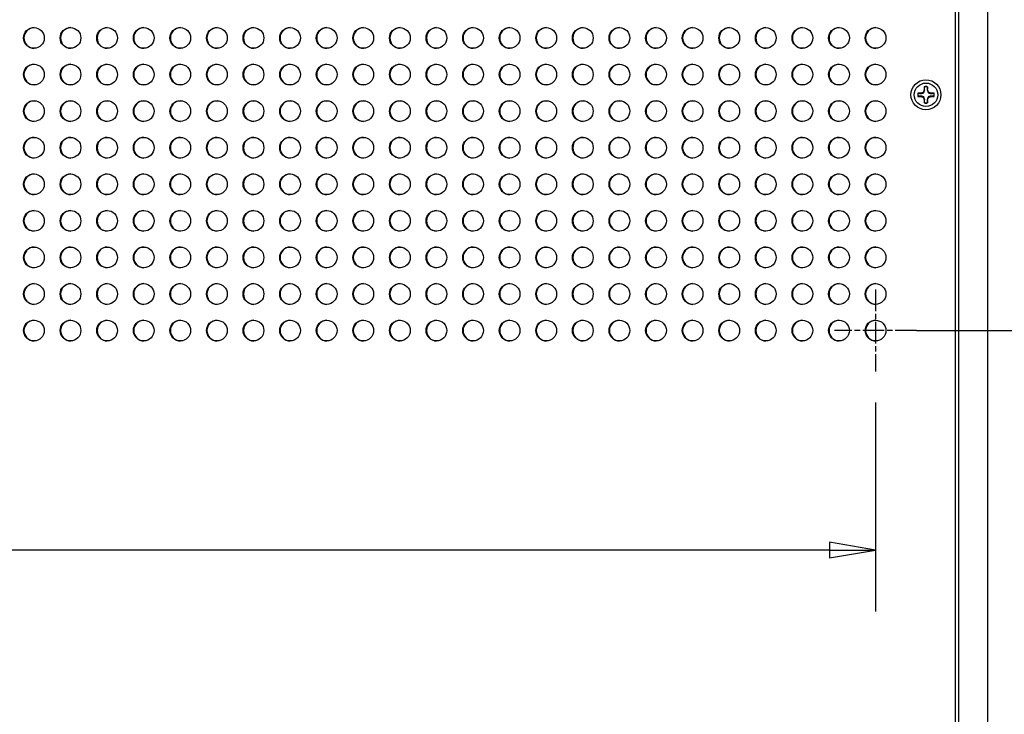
# Model space of a CAD drawing. Header units: millimetres. Extents: x 64 to 1798, y 64 to 1380.
# Tile 10 of 73: x 437 to 651, y 784 to 934. Entities that reach past the tile are written whole.
import ezdxf

# ---------------------------------------------------------------- set-up
doc = ezdxf.new("R2010")
doc.units = ezdxf.units.MM
doc.header["$LTSCALE"] = 6.666667
doc.linetypes.add('CHAIN', pattern=[0.7087, 0.4724, -0.0591, 0.1181, -0.0591])
for name, color, linetype, lineweight in [('Center Mark (ANSI)', 7, 'Continuous', 25), ('Dimension (ANSI)', 7, 'Continuous', 25), ('Visible (ANSI)', 7, 'Continuous', 25)]:
    doc.layers.add(name, color=color, linetype=linetype, lineweight=lineweight)
doc.styles.add('Note Text (ANSI)', font='tahoma.ttf')
doc.dimstyles.new('Default - mm (ANSI)', dxfattribs={"dimscale": 6.666667, "dimtxt": 1.75, "dimasz": 1.5, "dimexe": 2, "dimexo": 1, "dimgap": 0.8, "dimtad": 0, "dimtih": 1, "dimtoh": 1, "dimrnd": 1e-08, "dimzin": 0, "dimdsep": 46, "dimtxsty": 'Note Text (ANSI)', "dimblk": 'Filled-2', "dimcen": 0.09, "dimdle": 10, "dimclrd": 256, "dimclre": 256, "dimclrt": 256, "dimadec": 1, "dimazin": 0, "dimtfac": 1.741714, "dimtofl": 0, "dimtmove": 0, "dimatfit": 3, "dimldrblk": 'Filled-1', "dimfxl": 1, "dimtolj": 1, "dimtzin": 0, "dimlwd": -1, "dimlwe": -1, "dimarcsym": 0})

# ---------------------------------------------------------------- blocks, each defined once
blk = doc.blocks.new('Filled-2')
at = {"color": 0}
for p, q in [((0, 0), (-1, 0.167)), ((-1, 0.167), (-1, -0.167)), ((-1, 0), (0, 0)), ((-1, -0.167), (0, 0))]:
    blk.add_line(p, q, dxfattribs=at)
at = {"color": 0, "flags": 128}
blk.add_lwpolyline([(-1, -0.167), (0, 0), (-1, 0.167), (-1, -0.167)], dxfattribs=at)
at = {"color": 0}
blk.add_solid([(-1, -0.167), (0, 0), (-1, 0.167), (-1, -0.167)], dxfattribs=at)
blk = doc.blocks.new('*D10')
at = {"layer": 'Defpoints', "color": 0, "transparency": 16777216}
for p in [(647.28, 1019.77), (785.15, 1019.77), (677.76, 460.99)]:
    blk.add_point(p, dxfattribs=at)
at = {"layer": 'Dimension (ANSI)', "transparency": 16777216}
for p, q in [((653.94, 1019.77), (798.48, 1019.77)), ((785.15, 1009.77), (785.15, 764.78)), ((785.15, 470.99), (785.15, 715.98)), ((684.42, 460.99), (798.48, 460.99))]:
    blk.add_line(p, q, dxfattribs=at)
at = {"layer": 'Dimension (ANSI)', "transparency": 16777216, "xscale": 10, "yscale": 10, "zscale": 10}
for p, rotation in [((785.15, 1019.77), 90), ((785.15, 460.99), 270)]:
    blk.add_blockref('Filled-2', p, dxfattribs=dict(at, rotation=rotation))
at = {"layer": 'Dimension (ANSI)', "transparency": 16777216, "char_height": 11.6667, "attachment_point": 5, "style": 'Note Text (ANSI)'}
for s, insert in [('\\A1; 558.78 mm', (785.15, 751.81)), ('\\A1;[21.999 in]', (785.15, 727.42))]:
    blk.add_mtext(s, dxfattribs=dict(at, insert=insert))
blk = doc.blocks.new('Filled-1')
at = {"color": 0}
for p, q in [((0, 0), (-1, 0.333)), ((-1, 0.333), (-1, -0.333)), ((-1, 0), (0, 0)), ((-1, -0.333), (0, 0))]:
    blk.add_line(p, q, dxfattribs=at)
at = {"color": 0, "flags": 128}
blk.add_lwpolyline([(-1, -0.333), (0, 0), (-1, 0.333), (-1, -0.333)], dxfattribs=at)
at = {"color": 0}
blk.add_solid([(-1, -0.333), (0, 0), (-1, 0.333), (-1, -0.333)], dxfattribs=at)
blk = doc.blocks.new('*D23')
at = {"layer": 'Defpoints', "color": 0, "transparency": 16777216}
for p in [(625.19, 867.01), (715.84, 867.01), (677.76, 460.99)]:
    blk.add_point(p, dxfattribs=at)
at = {"layer": 'Dimension (ANSI)', "transparency": 16777216}
for p, q in [((631.85, 867.01), (729.17, 867.01)), ((715.84, 857.01), (715.84, 650.66)), ((715.84, 470.99), (715.84, 601.91)), ((684.42, 460.99), (729.17, 460.99))]:
    blk.add_line(p, q, dxfattribs=at)
at = {"layer": 'Dimension (ANSI)', "transparency": 16777216, "xscale": 10, "yscale": 10, "zscale": 10}
for p, rotation in [((715.84, 867.01), 90), ((715.84, 460.99), 270)]:
    blk.add_blockref('Filled-2', p, dxfattribs=dict(at, rotation=rotation))
at = {"layer": 'Dimension (ANSI)', "transparency": 16777216, "char_height": 11.6667, "attachment_point": 5, "style": 'Note Text (ANSI)'}
for s, insert in [('\\A1; 406.02 mm', (715.84, 637.7)), ('\\A1;[15.985 in]', (715.84, 613.32))]:
    blk.add_mtext(s, dxfattribs=dict(at, insert=insert))
blk = doc.blocks.new('*D24')
at = {"layer": 'Defpoints', "color": 0, "transparency": 16777216}
for p in [(631.85, 994.01), (715.84, 994.01), (631.85, 867.01)]:
    blk.add_point(p, dxfattribs=at)
at = {"layer": 'Dimension (ANSI)', "transparency": 16777216}
for p, q in [((638.52, 994.01), (729.17, 994.01)), ((715.84, 984.01), (715.84, 954.89)), ((715.84, 877.01), (715.84, 906.14)), ((638.52, 867.01), (729.17, 867.01))]:
    blk.add_line(p, q, dxfattribs=at)
at = {"layer": 'Dimension (ANSI)', "transparency": 16777216, "xscale": 10, "yscale": 10, "zscale": 10}
for p, rotation in [((715.84, 994.01), 90), ((715.84, 867.01), 270)]:
    blk.add_blockref('Filled-2', p, dxfattribs=dict(at, rotation=rotation))
at = {"layer": 'Dimension (ANSI)', "transparency": 16777216, "char_height": 11.6667, "attachment_point": 5, "style": 'Note Text (ANSI)'}
for s, insert in [('\\A1; 127.00 mm', (715.84, 941.92)), ('\\A1;[5.000 in]', (715.84, 917.55))]:
    blk.add_mtext(s, dxfattribs=dict(at, insert=insert))
blk = doc.blocks.new('*D25')
at = {"layer": 'Defpoints', "color": 0, "transparency": 16777216}
for p in [(249.87, 858.1), (622.94, 858.1), (622.94, 819.39)]:
    blk.add_point(p, dxfattribs=at)
at = {"layer": 'Dimension (ANSI)', "transparency": 16777216}
for p, q in [((249.87, 851.43), (249.87, 806.06)), ((622.94, 851.43), (622.94, 806.06)), ((249.87, 819.39), (195.63, 819.39)), ((612.94, 819.39), (259.87, 819.39))]:
    blk.add_line(p, q, dxfattribs=at)
at = {"layer": 'Dimension (ANSI)', "transparency": 16777216, "xscale": 10, "yscale": 10, "zscale": 10, "rotation": 180}
blk.add_blockref('Filled-2', (249.87, 819.39), dxfattribs=at)
at = {"layer": 'Dimension (ANSI)', "transparency": 16777216, "xscale": 10, "yscale": 10, "zscale": 10}
blk.add_blockref('Filled-2', (622.94, 819.39), dxfattribs=at)
at = {"layer": 'Dimension (ANSI)', "transparency": 16777216, "char_height": 11.6667, "attachment_point": 5, "style": 'Note Text (ANSI)'}
for s, insert in [('\\A1; 373.06 mm', (147.98, 830.8)), ('\\A1;[14.687 in]', (147.98, 806.43))]:
    blk.add_mtext(s, dxfattribs=dict(at, insert=insert))

msp = doc.modelspace()

# ---------------------------------------------------------------- linework, layer by layer
at = {"layer": 'Center Mark (ANSI)', "linetype": 'CHAIN', "ltscale": 1.48558}
for p, q in [((622.9375, 875.9273), (622.9375, 858.0981)), ((631.852, 867.0127), (614.0229, 867.0127))]:
    msp.add_line(p, q, dxfattribs=at)
at = {"layer": 'Visible (ANSI)'}
for p, q in [((647.2757, 460.991), (647.2757, 1019.771)), ((640.1714, 1004.2997), (640.1714, 476.4623)), ((640.9257, 1003.271), (640.9257, 477.491)), ((632.8133, 918.54), (632.1135, 918.54)), ((633.3082, 918.745), (632.8133, 918.54)), ((632.8298, 918.4573), (632.8133, 918.54)), ((633.5132, 919.2398), (633.3082, 918.745)), ((633.4035, 918.6497), (633.3082, 918.745)), ((633.5132, 919.9397), (633.5132, 919.2398)), ((633.5958, 919.2234), (633.5132, 919.2398)), ((634.1485, 919.2234), (634.2312, 919.2398)), ((634.2312, 919.2398), (634.2312, 919.9397)), ((634.4361, 918.745), (634.2312, 919.2398)), ((634.3409, 918.6497), (634.4361, 918.745)), ((634.931, 918.54), (634.4361, 918.745)), ((634.9146, 918.4573), (634.931, 918.54)), ((635.6308, 918.54), (634.931, 918.54)), ((632.1135, 917.822), (632.8133, 917.822)), ((632.8298, 917.9047), (632.8133, 917.822)), ((632.8133, 917.822), (633.3082, 917.617)), ((633.4035, 917.7123), (633.3082, 917.617)), ((633.3082, 917.617), (633.5132, 917.1222)), ((633.5958, 917.1386), (633.5132, 917.1222)), ((633.5132, 917.1222), (633.5132, 916.4223)), ((634.1485, 917.1386), (634.2312, 917.1222)), ((634.2312, 917.1222), (634.4361, 917.617)), ((634.2312, 916.4223), (634.2312, 917.1222)), ((634.3409, 917.7123), (634.4361, 917.617)), ((634.4361, 917.617), (634.931, 917.822)), ((634.9146, 917.9047), (634.931, 917.822)), ((634.931, 917.822), (635.6308, 917.822))]:
    msp.add_line(p, q, dxfattribs=at)
for centre, radius in [((440.375, 930.5127), 2.2479), ((448.3125, 930.5127), 2.2479), ((456.25, 930.5127), 2.2479), ((464.1875, 930.5127), 2.2479), ((472.125, 930.5127), 2.2479), ((480.0625, 930.5127), 2.2479), ((488, 930.5127), 2.2479), ((495.9375, 930.5127), 2.2479), ((503.875, 930.5127), 2.2479), ((511.8125, 930.5127), 2.2479), ((519.75, 930.5127), 2.2479), ((527.6875, 930.5127), 2.2479), ((535.625, 930.5127), 2.2479), ((543.5625, 930.5127), 2.2479), ((551.5, 930.5127), 2.2479), ((559.4375, 930.5127), 2.2479), ((567.375, 930.5127), 2.2479), ((575.3125, 930.5127), 2.2479), ((583.25, 930.5127), 2.2479), ((591.1875, 930.5127), 2.2479), ((599.125, 930.5127), 2.2479), ((607.0625, 930.5127), 2.2479), ((615, 930.5127), 2.2479), ((622.9375, 930.5127), 2.2479), ((440.375, 922.5752), 2.2479), ((448.3125, 922.5752), 2.2479), ((456.25, 922.5752), 2.2479), ((464.1875, 922.5752), 2.2479), ((472.125, 922.5752), 2.2479), ((480.0625, 922.5752), 2.2479), ((488, 922.5752), 2.2479), ((495.9375, 922.5752), 2.2479), ((503.875, 922.5752), 2.2479), ((511.8125, 922.5752), 2.2479), ((519.75, 922.5752), 2.2479), ((527.6875, 922.5752), 2.2479), ((535.625, 922.5752), 2.2479), ((543.5625, 922.5752), 2.2479), ((551.5, 922.5752), 2.2479), ((559.4375, 922.5752), 2.2479), ((567.375, 922.5752), 2.2479), ((575.3125, 922.5752), 2.2479), ((583.25, 922.5752), 2.2479), ((591.1875, 922.5752), 2.2479), ((599.125, 922.5752), 2.2479), ((607.0625, 922.5752), 2.2479), ((615, 922.5752), 2.2479), ((622.9375, 922.5752), 2.2479), ((633.8722, 918.181), 3.2512), ((633.8722, 918.181), 2.54), ((440.375, 914.6377), 2.2479), ((448.3125, 914.6377), 2.2479), ((456.25, 914.6377), 2.2479), ((464.1875, 914.6377), 2.2479), ((472.125, 914.6377), 2.2479), ((480.0625, 914.6377), 2.2479), ((488, 914.6377), 2.2479), ((495.9375, 914.6377), 2.2479), ((503.875, 914.6377), 2.2479), ((511.8125, 914.6377), 2.2479), ((519.75, 914.6377), 2.2479), ((527.6875, 914.6377), 2.2479), ((535.625, 914.6377), 2.2479), ((543.5625, 914.6377), 2.2479), ((551.5, 914.6377), 2.2479), ((559.4375, 914.6377), 2.2479), ((567.375, 914.6377), 2.2479), ((575.3125, 914.6377), 2.2479), ((583.25, 914.6377), 2.2479), ((591.1875, 914.6377), 2.2479), ((599.125, 914.6377), 2.2479), ((607.0625, 914.6377), 2.2479), ((615, 914.6377), 2.2479), ((622.9375, 914.6377), 2.2479), ((440.375, 906.7002), 2.2479), ((448.3125, 906.7002), 2.2479), ((456.25, 906.7002), 2.2479), ((464.1875, 906.7002), 2.2479), ((472.125, 906.7002), 2.2479), ((480.0625, 906.7002), 2.2479), ((488, 906.7002), 2.2479), ((495.9375, 906.7002), 2.2479), ((503.875, 906.7002), 2.2479), ((511.8125, 906.7002), 2.2479), ((519.75, 906.7002), 2.2479), ((527.6875, 906.7002), 2.2479), ((535.625, 906.7002), 2.2479), ((543.5625, 906.7002), 2.2479), ((551.5, 906.7002), 2.2479), ((559.4375, 906.7002), 2.2479), ((567.375, 906.7002), 2.2479), ((575.3125, 906.7002), 2.2479), ((583.25, 906.7002), 2.2479), ((591.1875, 906.7002), 2.2479), ((599.125, 906.7002), 2.2479), ((607.0625, 906.7002), 2.2479), ((615, 906.7002), 2.2479), ((622.9375, 906.7002), 2.2479), ((440.375, 898.7627), 2.2479), ((448.3125, 898.7627), 2.2479), ((456.25, 898.7627), 2.2479), ((464.1875, 898.7627), 2.2479), ((472.125, 898.7627), 2.2479), ((480.0625, 898.7627), 2.2479), ((488, 898.7627), 2.2479), ((495.9375, 898.7627), 2.2479), ((503.875, 898.7627), 2.2479), ((511.8125, 898.7627), 2.2479), ((519.75, 898.7627), 2.2479), ((527.6875, 898.7627), 2.2479), ((535.625, 898.7627), 2.2479), ((543.5625, 898.7627), 2.2479), ((551.5, 898.7627), 2.2479), ((559.4375, 898.7627), 2.2479), ((567.375, 898.7627), 2.2479), ((575.3125, 898.7627), 2.2479), ((583.25, 898.7627), 2.2479), ((591.1875, 898.7627), 2.2479), ((599.125, 898.7627), 2.2479), ((607.0625, 898.7627), 2.2479), ((615, 898.7627), 2.2479), ((622.9375, 898.7627), 2.2479), ((440.375, 890.8252), 2.2479), ((448.3125, 890.8252), 2.2479), ((456.25, 890.8252), 2.2479), ((464.1875, 890.8252), 2.2479), ((472.125, 890.8252), 2.2479), ((480.0625, 890.8252), 2.2479), ((488, 890.8252), 2.2479), ((495.9375, 890.8252), 2.2479), ((503.875, 890.8252), 2.2479), ((511.8125, 890.8252), 2.2479), ((519.75, 890.8252), 2.2479), ((527.6875, 890.8252), 2.2479), ((535.625, 890.8252), 2.2479), ((543.5625, 890.8252), 2.2479), ((551.5, 890.8252), 2.2479), ((559.4375, 890.8252), 2.2479), ((567.375, 890.8252), 2.2479), ((575.3125, 890.8252), 2.2479), ((583.25, 890.8252), 2.2479), ((591.1875, 890.8252), 2.2479), ((599.125, 890.8252), 2.2479), ((607.0625, 890.8252), 2.2479), ((615, 890.8252), 2.2479), ((622.9375, 890.8252), 2.2479), ((440.375, 882.8877), 2.2479), ((448.3125, 882.8877), 2.2479), ((456.25, 882.8877), 2.2479), ((464.1875, 882.8877), 2.2479), ((472.125, 882.8877), 2.2479), ((480.0625, 882.8877), 2.2479), ((488, 882.8877), 2.2479), ((495.9375, 882.8877), 2.2479), ((503.875, 882.8877), 2.2479), ((511.8125, 882.8877), 2.2479), ((519.75, 882.8877), 2.2479), ((527.6875, 882.8877), 2.2479), ((535.625, 882.8877), 2.2479), ((543.5625, 882.8877), 2.2479), ((551.5, 882.8877), 2.2479), ((559.4375, 882.8877), 2.2479), ((567.375, 882.8877), 2.2479), ((575.3125, 882.8877), 2.2479), ((583.25, 882.8877), 2.2479), ((591.1875, 882.8877), 2.2479), ((599.125, 882.8877), 2.2479), ((607.0625, 882.8877), 2.2479), ((615, 882.8877), 2.2479), ((622.9375, 882.8877), 2.2479), ((440.375, 874.9502), 2.2479), ((448.3125, 874.9502), 2.2479), ((456.25, 874.9502), 2.2479), ((464.1875, 874.9502), 2.2479), ((472.125, 874.9502), 2.2479), ((480.0625, 874.9502), 2.2479), ((488, 874.9502), 2.2479), ((495.9375, 874.9502), 2.2479), ((503.875, 874.9502), 2.2479), ((511.8125, 874.9502), 2.2479), ((519.75, 874.9502), 2.2479), ((527.6875, 874.9502), 2.2479), ((535.625, 874.9502), 2.2479), ((543.5625, 874.9502), 2.2479), ((551.5, 874.9502), 2.2479), ((559.4375, 874.9502), 2.2479), ((567.375, 874.9502), 2.2479), ((575.3125, 874.9502), 2.2479), ((583.25, 874.9502), 2.2479), ((591.1875, 874.9502), 2.2479), ((599.125, 874.9502), 2.2479), ((607.0625, 874.9502), 2.2479), ((615, 874.9502), 2.2479), ((622.9375, 874.9502), 2.2479), ((440.375, 867.0127), 2.2479), ((448.3125, 867.0127), 2.2479), ((456.25, 867.0127), 2.2479), ((464.1875, 867.0127), 2.2479), ((472.125, 867.0127), 2.2479), ((480.0625, 867.0127), 2.2479), ((488, 867.0127), 2.2479), ((495.9375, 867.0127), 2.2479), ((503.875, 867.0127), 2.2479), ((511.8125, 867.0127), 2.2479), ((519.75, 867.0127), 2.2479), ((527.6875, 867.0127), 2.2479), ((535.625, 867.0127), 2.2479), ((543.5625, 867.0127), 2.2479), ((551.5, 867.0127), 2.2479), ((559.4375, 867.0127), 2.2479), ((567.375, 867.0127), 2.2479), ((575.3125, 867.0127), 2.2479), ((583.25, 867.0127), 2.2479), ((591.1875, 867.0127), 2.2479), ((599.125, 867.0127), 2.2479), ((607.0625, 867.0127), 2.2479), ((615, 867.0127), 2.2479), ((622.9375, 867.0127), 2.2479)]:
    msp.add_circle(centre, radius, dxfattribs=at)
for centre, radius, start, end in [((440.4639, 930.5127), 2.2479, 91.133041, 268.866959), ((448.4014, 930.5127), 2.2479, 91.133041, 268.866959), ((456.3389, 930.5127), 2.2479, 91.133041, 268.866959), ((464.2764, 930.5127), 2.2479, 91.133041, 268.866959), ((472.2139, 930.5127), 2.2479, 91.133041, 268.866959), ((480.1514, 930.5127), 2.2479, 91.133041, 268.866959), ((488.0889, 930.5127), 2.2479, 91.133041, 268.866959), ((496.0264, 930.5127), 2.2479, 91.133041, 268.866959), ((503.9639, 930.5127), 2.2479, 91.133041, 268.866959), ((511.9014, 930.5127), 2.2479, 91.133041, 268.866959), ((519.8389, 930.5127), 2.2479, 91.133041, 268.866959), ((527.7764, 930.5127), 2.2479, 91.133041, 268.866959), ((535.7139, 930.5127), 2.2479, 91.133041, 268.866959), ((543.6514, 930.5127), 2.2479, 91.133041, 268.866959), ((551.5889, 930.5127), 2.2479, 91.133041, 268.866959), ((559.5264, 930.5127), 2.2479, 91.133041, 268.866959), ((567.4639, 930.5127), 2.2479, 91.133041, 268.866959), ((575.4014, 930.5127), 2.2479, 91.133041, 268.866959), ((583.3389, 930.5127), 2.2479, 91.133041, 268.866959), ((591.2764, 930.5127), 2.2479, 91.133041, 268.866959), ((599.2139, 930.5127), 2.2479, 91.133041, 268.866959), ((607.1514, 930.5127), 2.2479, 91.133041, 268.866959), ((615.0889, 930.5127), 2.2479, 91.133041, 268.866959), ((623.0264, 930.5127), 2.2479, 91.133041, 268.866959), ((440.4639, 922.5752), 2.2479, 91.133041, 268.866959), ((448.4014, 922.5752), 2.2479, 91.133041, 268.866959), ((456.3389, 922.5752), 2.2479, 91.133041, 268.866959), ((464.2764, 922.5752), 2.2479, 91.133041, 268.866959), ((472.2139, 922.5752), 2.2479, 91.133041, 268.866959), ((480.1514, 922.5752), 2.2479, 91.133041, 268.866959), ((488.0889, 922.5752), 2.2479, 91.133041, 268.866959), ((496.0264, 922.5752), 2.2479, 91.133041, 268.866959), ((503.9639, 922.5752), 2.2479, 91.133041, 268.866959), ((511.9014, 922.5752), 2.2479, 91.133041, 268.866959), ((519.8389, 922.5752), 2.2479, 91.133041, 268.866959), ((527.7764, 922.5752), 2.2479, 91.133041, 268.866959), ((535.7139, 922.5752), 2.2479, 91.133041, 268.866959), ((543.6514, 922.5752), 2.2479, 91.133041, 268.866959), ((551.5889, 922.5752), 2.2479, 91.133041, 268.866959), ((559.5264, 922.5752), 2.2479, 91.133041, 268.866959), ((567.4639, 922.5752), 2.2479, 91.133041, 268.866959), ((575.4014, 922.5752), 2.2479, 91.133041, 268.866959), ((583.3389, 922.5752), 2.2479, 91.133041, 268.866959), ((591.2764, 922.5752), 2.2479, 91.133041, 268.866959), ((599.2139, 922.5752), 2.2479, 91.133041, 268.866959), ((607.1514, 922.5752), 2.2479, 91.133041, 268.866959), ((615.0889, 922.5752), 2.2479, 91.133041, 268.866959), ((623.0264, 922.5752), 2.2479, 91.133041, 268.866959), ((633.8722, 918.181), 1.7949, 168.463041, 191.536959), ((633.8722, 918.181), 1.7483, 168.660385, 191.339615), ((633.8722, 918.181), 1.7949, 78.463041, 101.536959), ((633.8722, 918.181), 1.7483, 78.660385, 101.339615), ((633.8722, 918.181), 1.7483, 348.660385, 11.339615), ((633.8722, 918.181), 1.7949, 348.463041, 11.536959), ((440.4639, 914.6377), 2.2479, 91.133041, 268.866959), ((448.4014, 914.6377), 2.2479, 91.133041, 268.866959), ((456.3389, 914.6377), 2.2479, 91.133041, 268.866959), ((464.2764, 914.6377), 2.2479, 91.133041, 268.866959), ((472.2139, 914.6377), 2.2479, 91.133041, 268.866959), ((480.1514, 914.6377), 2.2479, 91.133041, 268.866959), ((488.0889, 914.6377), 2.2479, 91.133041, 268.866959), ((496.0264, 914.6377), 2.2479, 91.133041, 268.866959), ((503.9639, 914.6377), 2.2479, 91.133041, 268.866959), ((511.9014, 914.6377), 2.2479, 91.133041, 268.866959), ((519.8389, 914.6377), 2.2479, 91.133041, 268.866959), ((527.7764, 914.6377), 2.2479, 91.133041, 268.866959), ((535.7139, 914.6377), 2.2479, 91.133041, 268.866959), ((543.6514, 914.6377), 2.2479, 91.133041, 268.866959), ((551.5889, 914.6377), 2.2479, 91.133041, 268.866959), ((559.5264, 914.6377), 2.2479, 91.133041, 268.866959), ((567.4639, 914.6377), 2.2479, 91.133041, 268.866959), ((575.4014, 914.6377), 2.2479, 91.133041, 268.866959), ((583.3389, 914.6377), 2.2479, 91.133041, 268.866959), ((591.2764, 914.6377), 2.2479, 91.133041, 268.866959), ((599.2139, 914.6377), 2.2479, 91.133041, 268.866959), ((607.1514, 914.6377), 2.2479, 91.133041, 268.866959), ((615.0889, 914.6377), 2.2479, 91.133041, 268.866959), ((623.0264, 914.6377), 2.2479, 91.133041, 268.866959), ((633.8722, 918.181), 1.7949, 258.463041, 281.536959), ((633.8722, 918.181), 1.7483, 258.660385, 281.339615), ((440.4639, 906.7002), 2.2479, 91.133041, 268.866959), ((448.4014, 906.7002), 2.2479, 91.133041, 268.866959), ((456.3389, 906.7002), 2.2479, 91.133041, 268.866959), ((464.2764, 906.7002), 2.2479, 91.133041, 268.866959), ((472.2139, 906.7002), 2.2479, 91.133041, 268.866959), ((480.1514, 906.7002), 2.2479, 91.133041, 268.866959), ((488.0889, 906.7002), 2.2479, 91.133041, 268.866959), ((496.0264, 906.7002), 2.2479, 91.133041, 268.866959), ((503.9639, 906.7002), 2.2479, 91.133041, 268.866959), ((511.9014, 906.7002), 2.2479, 91.133041, 268.866959), ((519.8389, 906.7002), 2.2479, 91.133041, 268.866959), ((527.7764, 906.7002), 2.2479, 91.133041, 268.866959), ((535.7139, 906.7002), 2.2479, 91.133041, 268.866959), ((543.6514, 906.7002), 2.2479, 91.133041, 268.866959), ((551.5889, 906.7002), 2.2479, 91.133041, 268.866959), ((559.5264, 906.7002), 2.2479, 91.133041, 268.866959), ((567.4639, 906.7002), 2.2479, 91.133041, 268.866959), ((575.4014, 906.7002), 2.2479, 91.133041, 268.866959), ((583.3389, 906.7002), 2.2479, 91.133041, 268.866959), ((591.2764, 906.7002), 2.2479, 91.133041, 268.866959), ((599.2139, 906.7002), 2.2479, 91.133041, 268.866959), ((607.1514, 906.7002), 2.2479, 91.133041, 268.866959), ((615.0889, 906.7002), 2.2479, 91.133041, 268.866959), ((623.0264, 906.7002), 2.2479, 91.133041, 268.866959), ((440.4639, 898.7627), 2.2479, 91.133041, 268.866959), ((448.4014, 898.7627), 2.2479, 91.133041, 268.866959), ((456.3389, 898.7627), 2.2479, 91.133041, 268.866959), ((464.2764, 898.7627), 2.2479, 91.133041, 268.866959), ((472.2139, 898.7627), 2.2479, 91.133041, 268.866959), ((480.1514, 898.7627), 2.2479, 91.133041, 268.866959), ((488.0889, 898.7627), 2.2479, 91.133041, 268.866959), ((496.0264, 898.7627), 2.2479, 91.133041, 268.866959), ((503.9639, 898.7627), 2.2479, 91.133041, 268.866959), ((511.9014, 898.7627), 2.2479, 91.133041, 268.866959), ((519.8389, 898.7627), 2.2479, 91.133041, 268.866959), ((527.7764, 898.7627), 2.2479, 91.133041, 268.866959), ((535.7139, 898.7627), 2.2479, 91.133041, 268.866959), ((543.6514, 898.7627), 2.2479, 91.133041, 268.866959), ((551.5889, 898.7627), 2.2479, 91.133041, 268.866959), ((559.5264, 898.7627), 2.2479, 91.133041, 268.866959), ((567.4639, 898.7627), 2.2479, 91.133041, 268.866959), ((575.4014, 898.7627), 2.2479, 91.133041, 268.866959), ((583.3389, 898.7627), 2.2479, 91.133041, 268.866959), ((591.2764, 898.7627), 2.2479, 91.133041, 268.866959), ((599.2139, 898.7627), 2.2479, 91.133041, 268.866959), ((607.1514, 898.7627), 2.2479, 91.133041, 268.866959), ((615.0889, 898.7627), 2.2479, 91.133041, 268.866959), ((623.0264, 898.7627), 2.2479, 91.133041, 268.866959), ((440.4639, 890.8252), 2.2479, 91.133041, 268.866959), ((448.4014, 890.8252), 2.2479, 91.133041, 268.866959), ((456.3389, 890.8252), 2.2479, 91.133041, 268.866959), ((464.2764, 890.8252), 2.2479, 91.133041, 268.866959), ((472.2139, 890.8252), 2.2479, 91.133041, 268.866959), ((480.1514, 890.8252), 2.2479, 91.133041, 268.866959), ((488.0889, 890.8252), 2.2479, 91.133041, 268.866959), ((496.0264, 890.8252), 2.2479, 91.133041, 268.866959), ((503.9639, 890.8252), 2.2479, 91.133041, 268.866959), ((511.9014, 890.8252), 2.2479, 91.133041, 268.866959), ((519.8389, 890.8252), 2.2479, 91.133041, 268.866959), ((527.7764, 890.8252), 2.2479, 91.133041, 268.866959), ((535.7139, 890.8252), 2.2479, 91.133041, 268.866959), ((543.6514, 890.8252), 2.2479, 91.133041, 268.866959), ((551.5889, 890.8252), 2.2479, 91.133041, 268.866959), ((559.5264, 890.8252), 2.2479, 91.133041, 268.866959), ((567.4639, 890.8252), 2.2479, 91.133041, 268.866959), ((575.4014, 890.8252), 2.2479, 91.133041, 268.866959), ((583.3389, 890.8252), 2.2479, 91.133041, 268.866959), ((591.2764, 890.8252), 2.2479, 91.133041, 268.866959), ((599.2139, 890.8252), 2.2479, 91.133041, 268.866959), ((607.1514, 890.8252), 2.2479, 91.133041, 268.866959), ((615.0889, 890.8252), 2.2479, 91.133041, 268.866959), ((623.0264, 890.8252), 2.2479, 91.133041, 268.866959), ((440.4639, 882.8877), 2.2479, 91.133041, 268.866959), ((448.4014, 882.8877), 2.2479, 91.133041, 268.866959), ((456.3389, 882.8877), 2.2479, 91.133041, 268.866959), ((464.2764, 882.8877), 2.2479, 91.133041, 268.866959), ((472.2139, 882.8877), 2.2479, 91.133041, 268.866959), ((480.1514, 882.8877), 2.2479, 91.133041, 268.866959), ((488.0889, 882.8877), 2.2479, 91.133041, 268.866959), ((496.0264, 882.8877), 2.2479, 91.133041, 268.866959), ((503.9639, 882.8877), 2.2479, 91.133041, 268.866959), ((511.9014, 882.8877), 2.2479, 91.133041, 268.866959), ((519.8389, 882.8877), 2.2479, 91.133041, 268.866959), ((527.7764, 882.8877), 2.2479, 91.133041, 268.866959), ((535.7139, 882.8877), 2.2479, 91.133041, 268.866959), ((543.6514, 882.8877), 2.2479, 91.133041, 268.866959), ((551.5889, 882.8877), 2.2479, 91.133041, 268.866959), ((559.5264, 882.8877), 2.2479, 91.133041, 268.866959), ((567.4639, 882.8877), 2.2479, 91.133041, 268.866959), ((575.4014, 882.8877), 2.2479, 91.133041, 268.866959), ((583.3389, 882.8877), 2.2479, 91.133041, 268.866959), ((591.2764, 882.8877), 2.2479, 91.133041, 268.866959), ((599.2139, 882.8877), 2.2479, 91.133041, 268.866959), ((607.1514, 882.8877), 2.2479, 91.133041, 268.866959), ((615.0889, 882.8877), 2.2479, 91.133041, 268.866959), ((623.0264, 882.8877), 2.2479, 91.133041, 268.866959), ((440.4639, 874.9502), 2.2479, 91.133041, 268.866959), ((448.4014, 874.9502), 2.2479, 91.133041, 268.866959), ((456.3389, 874.9502), 2.2479, 91.133041, 268.866959), ((464.2764, 874.9502), 2.2479, 91.133041, 268.866959), ((472.2139, 874.9502), 2.2479, 91.133041, 268.866959), ((480.1514, 874.9502), 2.2479, 91.133041, 268.866959), ((488.0889, 874.9502), 2.2479, 91.133041, 268.866959), ((496.0264, 874.9502), 2.2479, 91.133041, 268.866959), ((503.9639, 874.9502), 2.2479, 91.133041, 268.866959), ((511.9014, 874.9502), 2.2479, 91.133041, 268.866959), ((519.8389, 874.9502), 2.2479, 91.133041, 268.866959), ((527.7764, 874.9502), 2.2479, 91.133041, 268.866959), ((535.7139, 874.9502), 2.2479, 91.133041, 268.866959), ((543.6514, 874.9502), 2.2479, 91.133041, 268.866959), ((551.5889, 874.9502), 2.2479, 91.133041, 268.866959), ((559.5264, 874.9502), 2.2479, 91.133041, 268.866959), ((567.4639, 874.9502), 2.2479, 91.133041, 268.866959), ((575.4014, 874.9502), 2.2479, 91.133041, 268.866959), ((583.3389, 874.9502), 2.2479, 91.133041, 268.866959), ((591.2764, 874.9502), 2.2479, 91.133041, 268.866959), ((599.2139, 874.9502), 2.2479, 91.133041, 268.866959), ((607.1514, 874.9502), 2.2479, 91.133041, 268.866959), ((615.0889, 874.9502), 2.2479, 91.133041, 268.866959), ((623.0264, 874.9502), 2.2479, 91.133041, 268.866959), ((440.4639, 867.0127), 2.2479, 91.133041, 268.866959), ((448.4014, 867.0127), 2.2479, 91.133041, 268.866959), ((456.3389, 867.0127), 2.2479, 91.133041, 268.866959), ((464.2764, 867.0127), 2.2479, 91.133041, 268.866959), ((472.2139, 867.0127), 2.2479, 91.133041, 268.866959), ((480.1514, 867.0127), 2.2479, 91.133041, 268.866959), ((488.0889, 867.0127), 2.2479, 91.133041, 268.866959), ((496.0264, 867.0127), 2.2479, 91.133041, 268.866959), ((503.9639, 867.0127), 2.2479, 91.133041, 268.866959), ((511.9014, 867.0127), 2.2479, 91.133041, 268.866959), ((519.8389, 867.0127), 2.2479, 91.133041, 268.866959), ((527.7764, 867.0127), 2.2479, 91.133041, 268.866959), ((535.7139, 867.0127), 2.2479, 91.133041, 268.866959), ((543.6514, 867.0127), 2.2479, 91.133041, 268.866959), ((551.5889, 867.0127), 2.2479, 91.133041, 268.866959), ((559.5264, 867.0127), 2.2479, 91.133041, 268.866959), ((567.4639, 867.0127), 2.2479, 91.133041, 268.866959), ((575.4014, 867.0127), 2.2479, 91.133041, 268.866959), ((583.3389, 867.0127), 2.2479, 91.133041, 268.866959), ((591.2764, 867.0127), 2.2479, 91.133041, 268.866959), ((599.2139, 867.0127), 2.2479, 91.133041, 268.866959), ((607.1514, 867.0127), 2.2479, 91.133041, 268.866959), ((615.0889, 867.0127), 2.2479, 91.133041, 268.866959), ((623.0264, 867.0127), 2.2479, 91.133041, 268.866959)]:
    msp.add_arc(centre, radius, start, end, dxfattribs=at)
for points, weights in [([(632.158, 918.5247), (632.136, 918.5323), (632.1135, 918.54)], [1.01218915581, 1.01172679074, 1.01110160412]), ([(632.158, 918.5247), (632.5745, 918.4828), (632.8298, 918.4573)], [1.53696783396, 1.9683578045, 2.37346205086]), ([(632.8298, 918.4573), (633.1921, 918.5724), (633.4035, 918.6497)], [2.07391766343, 2.6044802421, 2.81776863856]), ([(633.4035, 918.6497), (633.4807, 918.8611), (633.5958, 919.2234)], [2.81776863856, 2.60448024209, 2.07391766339]), ([(633.5284, 919.8951), (633.5209, 919.9171), (633.5132, 919.9397)], [1.01218915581, 1.01172679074, 1.01110160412]), ([(633.5958, 919.2234), (633.5703, 919.4787), (633.5284, 919.8951)], [2.37346205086, 1.9683578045, 1.53696783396]), ([(634.2159, 919.8951), (634.174, 919.4787), (634.1485, 919.2234)], [1.53696783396, 1.9683578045, 2.37346205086]), ([(634.1485, 919.2234), (634.2636, 918.8611), (634.3409, 918.6497)], [2.07391766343, 2.6044802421, 2.81776863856]), ([(634.2159, 919.8951), (634.2234, 919.9171), (634.2312, 919.9397)], [1.01218915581, 1.01172679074, 1.01110160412]), ([(634.3409, 918.6497), (634.5523, 918.5724), (634.9146, 918.4573)], [2.81776863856, 2.60448024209, 2.07391766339]), ([(634.9146, 918.4573), (635.1699, 918.4828), (635.5863, 918.5247)], [2.37346205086, 1.9683578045, 1.53696783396]), ([(635.5863, 918.5247), (635.6083, 918.5323), (635.6308, 918.54)], [1.01218915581, 1.01172679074, 1.01110160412]), ([(632.158, 917.8372), (632.136, 917.8297), (632.1135, 917.822)], [1.01218915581, 1.01172679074, 1.01110160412]), ([(632.8298, 917.9047), (632.5745, 917.8792), (632.158, 917.8372)], [2.37346205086, 1.9683578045, 1.53696783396]), ([(633.4035, 917.7123), (633.1921, 917.7895), (632.8298, 917.9047)], [2.81776863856, 2.60448024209, 2.07391766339]), ([(633.5958, 917.1386), (633.4807, 917.5009), (633.4035, 917.7123)], [2.07391766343, 2.6044802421, 2.81776863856]), ([(633.5284, 916.4668), (633.5209, 916.4449), (633.5132, 916.4223)], [1.01218915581, 1.01172679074, 1.01110160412]), ([(633.5284, 916.4668), (633.5703, 916.8833), (633.5958, 917.1386)], [1.53696783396, 1.9683578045, 2.37346205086]), ([(634.3409, 917.7123), (634.2636, 917.5009), (634.1485, 917.1386)], [2.81776863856, 2.6044802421, 2.07391766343]), ([(634.1485, 917.1386), (634.174, 916.8833), (634.2159, 916.4668)], [2.37346205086, 1.9683578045, 1.53696783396]), ([(634.2159, 916.4668), (634.2234, 916.4449), (634.2312, 916.4223)], [1.01218915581, 1.01172679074, 1.01110160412]), ([(634.9146, 917.9047), (634.5523, 917.7895), (634.3409, 917.7123)], [2.07391766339, 2.60448024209, 2.81776863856]), ([(635.5863, 917.8372), (635.1699, 917.8792), (634.9146, 917.9047)], [1.53696783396, 1.9683578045, 2.37346205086]), ([(635.5863, 917.8372), (635.6083, 917.8297), (635.6308, 917.822)], [1.01218915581, 1.01172679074, 1.01110160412])]:
    msp.add_rational_spline(points, weights, degree=2, dxfattribs=at)

# ---------------------------------------------------------------- dimensions: what is measured, and where the dimension line sits
at = {"layer": 'Dimension (ANSI)'}
for base, p1, p2, angle, text, override, picture, middle in [((785.1475, 1019.771), (677.7557, 460.991), (647.2757, 1019.771), 90, ' <> mm\\X[21.999 in]', {"dimgap": 0.8, "dimdec": 2, "dimpost": '', "dimtol": 0, "dimlim": 0, "dimtp": 0, "dimtm": 0, "dimtdec": 2, "dimatfit": 1}, '*D10', (785.1475, 740.381)), ((715.8396, 994.0127), (631.852, 867.0127), (631.852, 994.0127), 90, ' <> mm\\X[5.000 in]', {"dimgap": 0.8, "dimdec": 2, "dimpost": '', "dimtol": 0, "dimlim": 0, "dimtp": 0, "dimtm": 0, "dimtdec": 2, "dimatfit": 1}, '*D24', (715.8396, 930.5127)), ((715.8396, 867.0127), (677.7557, 460.991), (625.1854, 867.0127), 90, ' <> mm\\X[15.985 in]', {"dimgap": 0.8, "dimdec": 2, "dimpost": '', "dimtol": 0, "dimlim": 0, "dimtp": 0, "dimtm": 0, "dimtdec": 2, "dimatfit": 1}, '*D23', (715.8396, 626.2859)), ((622.9375, 819.3915), (249.875, 858.0981), (622.9375, 858.0981), 180, ' <> mm\\X[14.687 in]', {"dimgap": 0.8, "dimtih": 0, "dimtoh": 0, "dimdec": 2, "dimpost": '', "dimtol": 0, "dimlim": 0, "dimtp": 0, "dimtm": 0, "dimtdec": 2, "dimatfit": 2}, '*D25', (147.9776, 819.3915))]:
    dim = msp.add_linear_dim(base=base, p1=p1, p2=p2, angle=angle, text=text, dimstyle='Default - mm (ANSI)', override=override, dxfattribs=at)
    dim.commit()
    dim.dimension.update_dxf_attribs({"geometry": picture, "text_midpoint": middle, "dimtype": 160})

doc.saveas('drawing.dxf')
